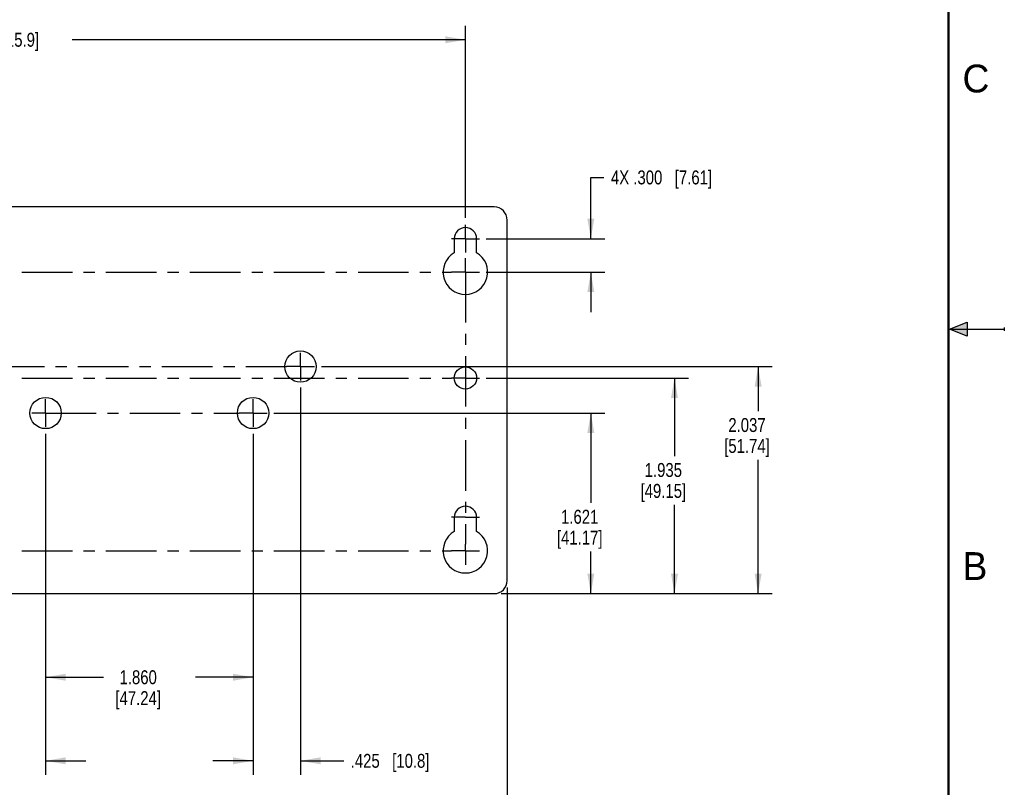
# Model space of a CAD drawing. Header units: inches. Extents: x 0 to 22, y 0 to 17.
# Tile 9 of 10: x 13.2 to 22, y 4.4 to 11.3. Entities that reach past the tile are written whole.
import ezdxf

# ---------------------------------------------------------------- set-up
doc = ezdxf.new("R2010")
doc.units = ezdxf.units.IN
doc.header["$LTSCALE"] = 1.21
doc.header["$MEASUREMENT"] = 0
doc.linetypes.add('CENTER', pattern=[0.6, 0.375, -0.075, 0.075, -0.075])
doc.layers.get('0').update_dxf_attribs({"linetype": 'CONTINUOUS'})
doc.layers.add('02___PRT_ALL_AXES', color=7, linetype='CONTINUOUS')
doc.layers.add('DIMENSIONS', color=7, linetype='CONTINUOUS')
doc.styles.get("Standard").update_dxf_attribs({"font": 'txt', "width": 0.8})
doc.styles.add('TEXTSTYLE_2', font='txt')
doc.dimstyles.new('DIMSTYLE_1', dxfattribs={"dimtxt": 0.125, "dimasz": 0.18, "dimexe": 0.18, "dimexo": 0.0625, "dimgap": 0.09, "dimtad": 0, "dimtih": 1, "dimtoh": 1, "dimdec": 3, "dimzin": 4, "dimdsep": 46, "dimtxsty": 'STANDARD', "dimblk": '_FILLED', "dimblk1": '_FILLED', "dimblk2": '_FILLED', "dimcen": 0.09, "dimadec": 0, "dimazin": 0, "dimtp": 0.01, "dimtm": 0.01, "dimtfac": 1, "dimtdec": 3, "dimtofl": 0, "dimtmove": 0, "dimatfit": 3, "dimldrblk": '_FILLED', "dimfxl": 1, "dimtolj": 1, "dimtzin": 4, "dimarcsym": 0})

# ---------------------------------------------------------------- blocks, each defined once
blk = doc.blocks.new('_FILLED')
at = {"color": 0, "linetype": 'BYBLOCK'}
blk.add_solid([(0, 0), (-1, 0.174), (-1, -0.174)], dxfattribs=at)
blk = doc.blocks.new('*D1')
at = {"layer": 'DIMENSIONS', "color": 2, "linetype": 'CONTINUOUS'}
for p, q in [((13.4036, 7.561), (13.4036, 5.2526)), ((15.2636, 7.561), (15.2636, 5.2526)), ((13.4036, 5.3776), (13.9211, 5.3776)), ((15.2636, 5.3776), (14.7461, 5.3776))]:
    blk.add_line(p, q, dxfattribs=at)
at = {"layer": 'DIMENSIONS', "color": 2, "linetype": 'CONTINUOUS', "xscale": 0.18, "yscale": 0.18, "zscale": 0.18, "rotation": 180}
blk.add_blockref('_FILLED', (13.4036, 5.3776), dxfattribs=at)
at = {"layer": 'DIMENSIONS', "color": 2, "linetype": 'CONTINUOUS', "xscale": 0.18, "yscale": 0.18, "zscale": 0.18}
blk.add_blockref('_FILLED', (15.2636, 5.3776), dxfattribs=at)
at = {"layer": 'DIMENSIONS', "color": 2, "linetype": 'CONTINUOUS', "insert": (14.2336, 5.4401), "char_height": 0.125, "width": 0.7, "attachment_point": 2, "line_spacing_factor": 0.9}
blk.add_mtext('1.860\\P[47.24]', dxfattribs=at)
blk = doc.blocks.new('*D2')
at = {"layer": 'DIMENSIONS', "color": 2, "linetype": 'CONTINUOUS'}
for p, q in [((12.9386, 7.977), (12.9386, 4.5026)), ((13.4036, 7.561), (13.4036, 4.5026)), ((12.9386, 4.6276), (12.6153, 4.6276)), ((13.4036, 4.6276), (13.7636, 4.6276))]:
    blk.add_line(p, q, dxfattribs=at)
at = {"layer": 'DIMENSIONS', "color": 2, "linetype": 'CONTINUOUS', "xscale": 0.18, "yscale": 0.18, "zscale": 0.18}
blk.add_blockref('_FILLED', (12.9386, 4.6276), dxfattribs=at)
at = {"layer": 'DIMENSIONS', "color": 2, "linetype": 'CONTINUOUS', "xscale": 0.18, "yscale": 0.18, "zscale": 0.18, "rotation": 180}
blk.add_blockref('_FILLED', (13.4036, 4.6276), dxfattribs=at)
at = {"layer": 'DIMENSIONS', "color": 2, "linetype": 'CONTINUOUS', "insert": (12.5528, 4.6901), "char_height": 0.125, "width": 1.225, "attachment_point": 3, "line_spacing_factor": 0.9}
blk.add_mtext('.465{\\Ftxt.shx;\\W1.000000;\\H0.125000; }[11.81]', dxfattribs=at)
blk = doc.blocks.new('*D3')
at = {"layer": 'DIMENSIONS', "color": 2, "linetype": 'CONTINUOUS'}
for p, q in [((15.6886, 7.977), (15.6886, 4.5026)), ((15.2636, 7.561), (15.2636, 4.5026)), ((15.2636, 4.6276), (14.9036, 4.6276)), ((15.6886, 4.6276), (16.0767, 4.6276))]:
    blk.add_line(p, q, dxfattribs=at)
at = {"layer": 'DIMENSIONS', "color": 2, "linetype": 'CONTINUOUS', "xscale": 0.18, "yscale": 0.18, "zscale": 0.18}
blk.add_blockref('_FILLED', (15.2636, 4.6276), dxfattribs=at)
at = {"layer": 'DIMENSIONS', "color": 2, "linetype": 'CONTINUOUS', "xscale": 0.18, "yscale": 0.18, "zscale": 0.18, "rotation": 180}
blk.add_blockref('_FILLED', (15.6886, 4.6276), dxfattribs=at)
at = {"layer": 'DIMENSIONS', "color": 2, "linetype": 'CONTINUOUS', "insert": (16.1392, 4.6901), "char_height": 0.125, "width": 1.125, "attachment_point": 1, "line_spacing_factor": 0.9}
blk.add_mtext('.425{\\Ftxt.shx;\\W1.000000;\\H0.125000; }[10.8]', dxfattribs=at)
blk = doc.blocks.new('*D4')
at = {"layer": 'DIMENSIONS', "color": 2, "linetype": 'CONTINUOUS'}
for p, q in [((8.2926, 6.1832), (8.2926, 3.7526)), ((17.5426, 6.1832), (17.5426, 3.7526)), ((8.2926, 3.8776), (11.9698, 3.8776)), ((17.5426, 3.8776), (13.5198, 3.8776))]:
    blk.add_line(p, q, dxfattribs=at)
at = {"layer": 'DIMENSIONS', "color": 2, "linetype": 'CONTINUOUS', "xscale": 0.18, "yscale": 0.18, "zscale": 0.18, "rotation": 180}
blk.add_blockref('_FILLED', (8.2926, 3.8776), dxfattribs=at)
at = {"layer": 'DIMENSIONS', "color": 2, "linetype": 'CONTINUOUS', "xscale": 0.18, "yscale": 0.18, "zscale": 0.18}
blk.add_blockref('_FILLED', (17.5426, 3.8776), dxfattribs=at)
at = {"layer": 'DIMENSIONS', "color": 2, "linetype": 'CONTINUOUS', "insert": (12.7448, 3.9401), "char_height": 0.125, "width": 1.425, "attachment_point": 2, "line_spacing_factor": 0.9}
blk.add_mtext('9.250{\\Ftxt.shx;\\W1.000000;\\H0.125000; }[234.95]', dxfattribs=at)
blk = doc.blocks.new('*D5')
at = {"layer": 'DIMENSIONS', "color": 2, "linetype": 'CONTINUOUS'}
for p, q in [((15.4512, 7.7486), (18.4176, 7.7486)), ((18.2926, 7.7486), (18.2926, 6.9426)), ((18.2926, 6.1276), (18.2926, 6.5051)), ((17.487, 6.1276), (18.4176, 6.1276))]:
    blk.add_line(p, q, dxfattribs=at)
at = {"layer": 'DIMENSIONS', "color": 2, "linetype": 'CONTINUOUS', "xscale": 0.18, "yscale": 0.18, "zscale": 0.18}
for p, rotation in [((18.2926, 7.7486), 90), ((18.2926, 6.1276), 270)]:
    blk.add_blockref('_FILLED', p, dxfattribs=dict(at, rotation=rotation))
at = {"layer": 'DIMENSIONS', "color": 2, "linetype": 'CONTINUOUS', "insert": (18.1926, 6.8801), "char_height": 0.125, "width": 0.7, "attachment_point": 2, "line_spacing_factor": 0.9}
blk.add_mtext('1.621\\P[41.17]', dxfattribs=at)
blk = doc.blocks.new('*D6')
at = {"layer": 'DIMENSIONS', "color": 2, "linetype": 'CONTINUOUS'}
for p, q in [((15.8762, 8.1646), (19.9176, 8.1646)), ((19.7926, 8.1646), (19.7926, 7.7658)), ((19.7926, 6.1276), (19.7926, 7.3283)), ((17.487, 6.1276), (19.9176, 6.1276))]:
    blk.add_line(p, q, dxfattribs=at)
at = {"layer": 'DIMENSIONS', "color": 2, "linetype": 'CONTINUOUS', "xscale": 0.18, "yscale": 0.18, "zscale": 0.18}
for p, rotation in [((19.7926, 8.1646), 90), ((19.7926, 6.1276), 270)]:
    blk.add_blockref('_FILLED', p, dxfattribs=dict(at, rotation=rotation))
at = {"layer": 'DIMENSIONS', "color": 2, "linetype": 'CONTINUOUS', "insert": (19.6926, 7.7033), "char_height": 0.125, "width": 0.7, "attachment_point": 2, "line_spacing_factor": 0.9}
blk.add_mtext('2.037\\P[51.74]', dxfattribs=at)
blk = doc.blocks.new('*D7')
at = {"layer": 'DIMENSIONS', "color": 2, "linetype": 'CONTINUOUS'}
for p, q in [((17.3552, 8.0626), (19.1676, 8.0626)), ((19.0426, 8.0626), (19.0426, 7.3623)), ((19.0426, 6.1276), (19.0426, 6.9248)), ((17.487, 6.1276), (19.1676, 6.1276))]:
    blk.add_line(p, q, dxfattribs=at)
at = {"layer": 'DIMENSIONS', "color": 2, "linetype": 'CONTINUOUS', "xscale": 0.18, "yscale": 0.18, "zscale": 0.18}
for p, rotation in [((19.0426, 8.0626), 90), ((19.0426, 6.1276), 270)]:
    blk.add_blockref('_FILLED', p, dxfattribs=dict(at, rotation=rotation))
at = {"layer": 'DIMENSIONS', "color": 2, "linetype": 'CONTINUOUS', "insert": (18.9426, 7.2998), "char_height": 0.125, "width": 0.7, "attachment_point": 2, "line_spacing_factor": 0.9}
blk.add_mtext('1.935\\P[49.15]', dxfattribs=at)
blk = doc.blocks.new('*D8')
at = {"layer": 'DIMENSIONS', "color": 2, "linetype": 'CONTINUOUS'}
for p, q in [((18.2926, 9.3126), (18.2926, 9.8626)), ((18.2926, 9.8626), (18.4101, 9.8626)), ((17.3552, 9.3126), (18.4176, 9.3126)), ((17.3552, 9.013), (18.4176, 9.013)), ((18.2926, 9.013), (18.2926, 8.653))]:
    blk.add_line(p, q, dxfattribs=at)
at = {"layer": 'DIMENSIONS', "color": 2, "linetype": 'CONTINUOUS', "xscale": 0.18, "yscale": 0.18, "zscale": 0.18}
for p, rotation in [((18.2926, 9.3126), 270), ((18.2926, 9.013), 90)]:
    blk.add_blockref('_FILLED', p, dxfattribs=dict(at, rotation=rotation))
at = {"layer": 'DIMENSIONS', "color": 2, "linetype": 'CONTINUOUS', "insert": (18.4726, 9.9251), "char_height": 0.125, "width": 1.425, "attachment_point": 1, "line_spacing_factor": 0.9}
blk.add_mtext('4X .300{\\Ftxt.shx;\\W1.000000;\\H0.125000; }[7.61]', dxfattribs=at)
blk = doc.blocks.new('*D14')
at = {"layer": 'DIMENSIONS', "color": 2, "linetype": 'CONTINUOUS'}
for p, q in [((8.6676, 9.5002), (8.6676, 11.2226)), ((17.1676, 9.5002), (17.1676, 11.2226)), ((8.6676, 11.0976), (12.1926, 11.0976)), ((17.1676, 11.0976), (13.6426, 11.0976))]:
    blk.add_line(p, q, dxfattribs=at)
at = {"layer": 'DIMENSIONS', "color": 2, "linetype": 'CONTINUOUS', "xscale": 0.18, "yscale": 0.18, "zscale": 0.18, "rotation": 180}
blk.add_blockref('_FILLED', (8.6676, 11.0976), dxfattribs=at)
at = {"layer": 'DIMENSIONS', "color": 2, "linetype": 'CONTINUOUS', "xscale": 0.18, "yscale": 0.18, "zscale": 0.18}
blk.add_blockref('_FILLED', (17.1676, 11.0976), dxfattribs=at)
at = {"layer": 'DIMENSIONS', "color": 2, "linetype": 'CONTINUOUS', "insert": (12.9176, 11.1601), "char_height": 0.125, "width": 1.325, "attachment_point": 2, "line_spacing_factor": 0.9}
blk.add_mtext('8.500{\\Ftxt.shx;\\W1.000000;\\H0.125000; }[215.9]', dxfattribs=at)

msp = doc.modelspace()

# ---------------------------------------------------------------- hatches: boundary and pattern name
at = {"linetype": 'CONTINUOUS'}
msp.add_hatch(color=2, dxfattribs=at).paths.add_polyline_path([(21.6663, 8.5625), (21.6663, 8.4375), (21.51, 8.5)])

# ---------------------------------------------------------------- linework, layer by layer
at = {"color": 7, "linetype": 'CONTINUOUS'}
for p, q in [((17.4245, 9.5976), (8.4107, 9.5976)), ((17.5426, 6.2457), (17.5426, 9.4795)), ((17.0672, 9.3126), (17.0672, 9.186)), ((17.268, 9.186), (17.268, 9.3126)), ((17.0672, 6.8126), (17.0672, 6.6852)), ((17.268, 6.6852), (17.268, 6.8126)), ((8.4107, 6.1276), (17.4245, 6.1276))]:
    msp.add_line(p, q, dxfattribs=at)
at = {"color": 2, "linetype": 'CONTINUOUS'}
for p, q in [((21.51, 8.5), (21.6663, 8.5625)), ((21.51, 8.5), (22, 8.5)), ((21.6663, 8.4375), (21.51, 8.5)), ((21.6663, 8.5625), (21.6663, 8.4375)), ((22, 8.515), (22, 8.485))]:
    msp.add_line(p, q, dxfattribs=at)
at = {"color": 7, "linetype": 'CONTINUOUS', "const_width": 0.02}
msp.add_lwpolyline([(21.5, 0.5), (21.5, 16.5)], dxfattribs=at)
at = {"color": 7, "linetype": 'CONTINUOUS'}
for centre, radius in [((15.6886, 8.1646), 0.1405), ((17.1676, 8.0626), 0.1004), ((13.4036, 7.7486), 0.1405), ((15.2636, 7.7486), 0.1405)]:
    msp.add_circle(centre, radius, dxfattribs=at)
for centre, radius, start, end in [((17.4245, 9.4795), 0.1181, 0, 90), ((17.1676, 9.3126), 0.1004, 0, 180), ((17.1676, 9.013), 0.2, 120.12977, 59.87023), ((17.1676, 6.8126), 0.1004, 0, 180), ((17.1676, 6.5126), 0.1996, 120.19511, 59.80489), ((17.4245, 6.2457), 0.1181, 270, 360)]:
    msp.add_arc(centre, radius, start, end, dxfattribs=at)
at = {"layer": '02___PRT_ALL_AXES', "color": 7, "linetype": 'CENTER'}
for p, q in [((17.1676, 9.3126), (17.1676, 9.4377)), ((17.1676, 9.3126), (17.0425, 9.3126)), ((17.1676, 9.3126), (17.2927, 9.3126)), ((17.1676, 9.3126), (17.1676, 9.1875)), ((17.1676, 9.013), (17.1676, 9.1381)), ((8.6676, 9.013), (17.0425, 9.013)), ((17.1676, 9.013), (17.0425, 9.013)), ((17.1676, 9.013), (17.2927, 9.013)), ((17.1676, 9.013), (17.1676, 6.5705)), ((15.6886, 8.1646), (15.6886, 8.2897)), ((12.9386, 8.1646), (15.5635, 8.1646)), ((15.6886, 8.1646), (15.5635, 8.1646)), ((15.6886, 8.1646), (15.8137, 8.1646)), ((15.6886, 8.1646), (15.6886, 8.0395)), ((8.6676, 8.0626), (17.0425, 8.0626)), ((17.1676, 8.0626), (17.0425, 8.0626)), ((17.1676, 8.0626), (17.2927, 8.0626)), ((13.4036, 7.7486), (13.4036, 7.8737)), ((15.2636, 7.7486), (15.2636, 7.8737)), ((13.4036, 7.7486), (13.2785, 7.7486)), ((13.4036, 7.7486), (15.1385, 7.7486)), ((13.4036, 7.7486), (13.4036, 7.6235)), ((15.2636, 7.7486), (15.1385, 7.7486)), ((15.2636, 7.7486), (15.3887, 7.7486)), ((15.2636, 7.7486), (15.2636, 7.6235)), ((17.1676, 6.8126), (17.0425, 6.8126)), ((17.1676, 6.8126), (17.2927, 6.8126)), ((17.1676, 6.5126), (17.1676, 6.5705)), ((8.6676, 6.5126), (17.0425, 6.5126)), ((17.1676, 6.5126), (17.0425, 6.5126)), ((17.1676, 6.5126), (17.2927, 6.5126)), ((17.1676, 6.5126), (17.1676, 6.3875))]:
    msp.add_line(p, q, dxfattribs=at)

# ---------------------------------------------------------------- texts
at = {"color": 2, "linetype": 'CONTINUOUS', "char_height": 0.25, "width": 0.25, "attachment_point": 1, "line_spacing_factor": 0.9, "style": 'TEXTSTYLE_2'}
for s, insert in [('C', (21.625, 10.875)), ('B', (21.625, 6.5))]:
    msp.add_mtext(s, dxfattribs=dict(at, insert=insert))

# ---------------------------------------------------------------- dimensions: what is measured, and where the dimension line sits
at = {"layer": 'DIMENSIONS', "color": 2, "linetype": 'CONTINUOUS'}
for base, p1, p2, picture, middle in [((17.1676, 11.0976), (8.6676, 9.5002), (17.1676, 9.5002), '*D14', (12.7676, 11.0976)), ((13.4036, 4.6276), (12.9386, 7.977), (13.4036, 7.561), '*D2', (11.6903, 4.6276)), ((15.6886, 4.6276), (15.2636, 7.561), (15.6886, 7.977), '*D3', (16.7017, 4.6276)), ((15.2636, 5.3776), (13.4036, 7.561), (15.2636, 7.561), '*D1', (14.1836, 5.2839)), ((17.5426, 3.8776), (8.2926, 6.1832), (17.5426, 6.1832), '*D4', (12.5948, 3.8776))]:
    dim = msp.add_linear_dim(base=base, p1=p1, p2=p2, dimstyle='DIMSTYLE_1', dxfattribs=at)
    dim.commit()
    dim.dimension.update_dxf_attribs({"geometry": picture, "text_midpoint": middle, "dimtype": 160})
dim = msp.add_linear_dim(base=(18.2926, 9.3126), p1=(17.3552, 9.013), p2=(17.3552, 9.3126), angle=90, text='4X <>', dimstyle='DIMSTYLE_1', dxfattribs=at)
dim.commit()
dim.dimension.update_dxf_attribs({"geometry": '*D8', "text_midpoint": (19.1851, 9.8626), "dimtype": 160})
for base, p2, picture, middle in [((19.7926, 8.1646), (15.8762, 8.1646), '*D6', (19.6426, 7.547)), ((19.0426, 8.0626), (17.3552, 8.0626), '*D7', (18.8926, 7.1435)), ((18.2926, 7.7486), (15.4512, 7.7486), '*D5', (18.1426, 6.7239))]:
    dim = msp.add_linear_dim(base=base, p1=(17.487, 6.1276), p2=p2, angle=90, dimstyle='DIMSTYLE_1', dxfattribs=at)
    dim.commit()
    dim.dimension.update_dxf_attribs({"geometry": picture, "text_midpoint": middle, "dimtype": 160})

doc.saveas('drawing.dxf')
